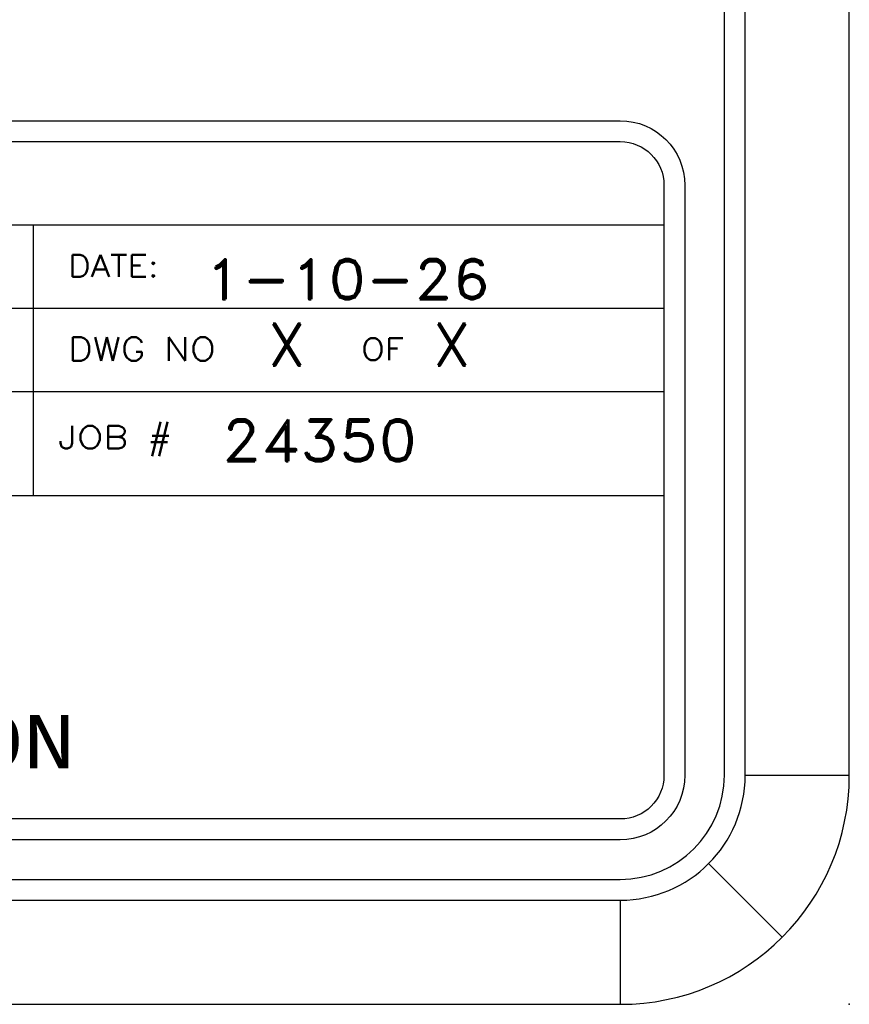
# Model space of a CAD drawing. Header units: inches. Extents: x 3 to 351, y 4 to 271.
# Tile 117 of 256: x 170.31 to 172.3, y 104.65 to 107.01. Entities that reach past the tile are written whole.
import ezdxf
from ezdxf.enums import TextEntityAlignment as Align

# ---------------------------------------------------------------- set-up
doc = ezdxf.new("R2010")
doc.units = ezdxf.units.IN
doc.header["$LTSCALE"] = 0.5
doc.header["$MEASUREMENT"] = 0
doc.layers.add('PLOTVIEW1', color=7, linetype='Continuous')
doc.layers.add('STR_1', color=7, linetype='Continuous')
doc.styles.add('VERO2-Courier New', font='cour.ttf')
doc.styles.add('VERO3-RomanS', font='romans__.ttf')
doc.styles.add('VERO5-RomanD', font='romand__.ttf')

msp = doc.modelspace()

# ---------------------------------------------------------------- linework, layer by layer
at = {"layer": 'PLOTVIEW1', "color": 97, "linetype": 'Continuous'}
for p, q in [((172.0017, 105.1975), (172.0017, 139.1975)), ((172.0517, 105.1975), (172.0517, 139.1975)), ((172.3017, 105.1975), (172.3017, 139.1975)), ((172.0517, 105.1975), (172.3017, 105.1975)), ((171.9638, 104.9854), (172.1406, 104.8086)), ((125.7517, 104.9475), (171.7517, 104.9475)), ((125.7517, 104.8975), (171.7517, 104.8975)), ((171.7517, 104.8975), (171.7517, 104.6475)), ((125.7517, 104.6475), (171.7517, 104.6475))]:
    msp.add_line(p, q, dxfattribs=at)
at = {"layer": 'PLOTVIEW1', "color": 252, "linetype": 'Continuous'}
for p, q in [((165.1468, 106.5192, 0.0197), (171.8567, 106.5192, 0.0197)), ((170.3427, 106.1192, 0.0197), (170.3427, 106.5192, 0.0197)), ((165.1468, 106.3192, 0.0197), (171.8567, 106.3192, 0.0197)), ((165.1468, 106.1192, 0.0197), (171.8567, 106.1192, 0.0197)), ((170.3427, 105.8692, 0.0197), (170.3427, 106.1192, 0.0197)), ((167.3167, 105.8692, 0.0197), (171.8567, 105.8692, 0.0197))]:
    msp.add_line(p, q, dxfattribs=at)
at = {"layer": 'PLOTVIEW1', "color": 97, "linetype": 'Continuous'}
for radius in [0.3, 0.25, 0.55]:
    msp.add_arc((171.7517, 105.1975), radius, 270, 0, dxfattribs=at)
msp.add_point((172.3017, 104.6475), dxfattribs=at)
at = {"layer": 'STR_1', "color": 4, "linetype": 'Continuous'}
for p, q in [((165.2518, 106.7692), (171.7517, 106.7692)), ((165.2518, 106.7192), (171.7517, 106.7192)), ((171.8567, 106.6142), (171.8567, 105.1975)), ((171.9067, 106.6142), (171.9067, 105.1975)), ((171.7517, 105.0925), (165.2518, 105.0925)), ((171.7517, 105.0425), (165.2518, 105.0425))]:
    msp.add_line(p, q, dxfattribs=at)
at = {"layer": 'STR_1', "color": 4, "linetype": 'Continuous', "extrusion": (0, 8.88178e-16, -1)}
for centre, radius, start, end in [((-171.7517, 106.6142), 0.155, 90, 180), ((-171.7517, 106.6142), 0.105, 90, 180), ((-171.7517, 105.1975), 0.105, 180, 270), ((-171.7517, 105.1975), 0.155, 180, 270)]:
    msp.add_arc(centre, radius, start, end, dxfattribs=at)

# ---------------------------------------------------------------- texts
at = {"layer": 'PLOTVIEW1', "color": 7, "linetype": 'Continuous'}
for s, height, style, width, p, p2 in [('DATE:', 0.05345, 'VERO3-RomanS', 0.999579, (170.4262, 106.394, 0.0197), (170.6434, 106.394, 0.0197)), ('1-10-26', 0.09605, 'VERO5-RomanD', 1.000508, (170.7533, 106.3406, 0.0197), (171.4394, 106.3406, 0.0197)), ('X', 0.1, 'VERO5-RomanD', 1.000527, (170.9039, 106.1817, 0.0197), (170.998, 106.1817, 0.0197)), ('X', 0.1, 'VERO5-RomanD', 1.000527, (171.3, 106.1817, 0.0197), (171.3941, 106.1817, 0.0197)), ('DWG NO', 0.05632, 'VERO3-RomanS', 0.998674, (170.4262, 106.193, 0.0197), (170.7805, 106.193, 0.0197)), ('OF', 0.05341, 'VERO3-RomanS', 0.999406, (171.1298, 106.194, 0.0197), (171.2326, 106.194, 0.0197)), ('24350', 0.1, 'VERO5-RomanD', 1.000527, (170.7944, 105.9518, 0.0197), (171.2647, 105.9518, 0.0197)), ('JOB #', 0.05433, 'VERO3-RomanS', 0.999053, (170.4018, 105.9819, 0.0197), (170.6761, 105.9819, 0.0197)), ('CORPORATION', 0.127868, 'VERO2-Courier New', 0.932229, (169.0657, 105.2142, 0.0197), (170.4431, 105.2142, 0.0197))]:
    msp.add_text(s, height=height, dxfattribs=dict(at, style=style, width=width)).set_placement(p, p2, align=Align.FIT)

doc.saveas('drawing.dxf')
